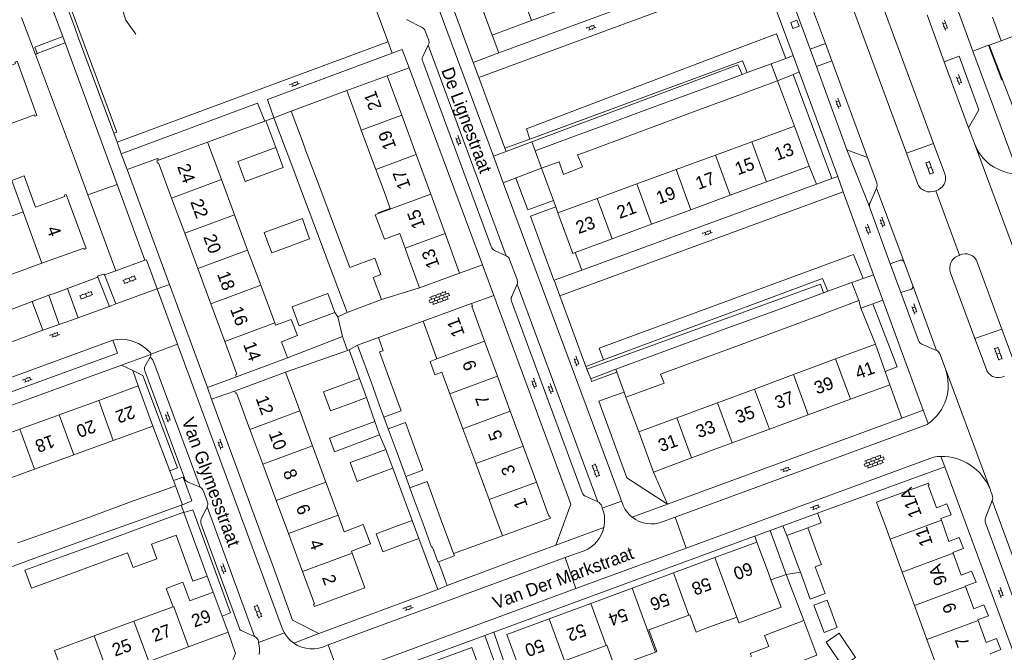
# Model space of a CAD drawing. Extents: x 99476 to 102828, y 406437 to 407931.
# Tile 79 of 162: x 100638 to 100792, y 406767 to 406866. Entities that reach past the tile are written whole.
import ezdxf

# ---------------------------------------------------------------- set-up
doc = ezdxf.new("R2010")
doc.units = 0
doc.header["$MEASUREMENT"] = 0
for name, color, linetype, lineweight in [('BG_bijgebouw', 253, 'Continuous', 0), ('BG_dakoverstek', 253, 'Continuous', 13), ('BG_dakoverstek bijgebouw', 253, 'Continuous', 0), ('BG_heg haag', 253, 'Continuous', 0), ('BG_hek', 253, 'Continuous', 0), ('BG_hoofdgebouw', 253, 'Continuous', 13), ('BG_huisnummer', 253, 'Continuous', 0), ('BG_kant verharding', 253, 'Continuous', 0), ('BG_muur', 253, 'Continuous', 0), ('BG_open verharding', 253, 'Continuous', 0), ('BG_raster', 253, 'Continuous', 0), ('BG_schutting', 253, 'Continuous', 0), ('BG_straatnaam', 253, 'Continuous', 0), ('BG_tussenmuur', 253, 'Continuous', 0), ('BG_vlakafsluiter', 253, 'Continuous', 0)]:
    doc.layers.add(name, color=color, linetype=linetype, lineweight=lineweight)
doc.styles.add('Style-WORKING', font='WORKING.shx')

# ---------------------------------------------------------------- blocks, each defined once
blk = doc.blocks.new('S02OV6')
at = {"layer": 'BG_open verharding', "linetype": 'Continuous', "lineweight": 0}
for p, q in [((0, 0.20784), (1.371449, 0.20784)), ((0.085505, 0.20784), (0.085505, 0.268177)), ((0.485, -0.192), (0.486, 0.207)), ((0.885505, 0.20784), (0.885505, 0.31106)), ((1.285, -0.193), (1.285, 0.207)), ((0.268333, -0.19216), (1.549656, -0.19216)), ((0.885505, -0.32925), (0.885505, -0.19216))]:
    blk.add_line(p, q, dxfattribs=at)
blk = doc.blocks.new('S02OV2')
at = {"layer": 'BG_open verharding', "linetype": 'Continuous', "lineweight": 0}
for p, q in [((0.052866, 0.482148), (0.183301, 0.482148)), ((0.183301, -1.01785), (0.183301, 0.982147)), ((0.183301, 0.895191), (0.705039, 0.895191)), ((0.705039, -1.01785), (0.705039, 0.982147)), ((0.705039, 0.43867), (0.835473, 0.43867)), ((0.052866, -0.517416), (0.183301, -0.517416)), ((0.183301, -0.017851), (0.705039, -0.017851)), ((0.183301, -0.930894), (0.705039, -0.930894)), ((0.705039, -0.473938), (0.835473, -0.473938))]:
    blk.add_line(p, q, dxfattribs=at)
blk = doc.blocks.new('S02OV4')
at = {"layer": 'BG_open verharding', "linetype": 'Continuous', "lineweight": 0}
for p, q in [((0, -0.200092), (0, 0.200092)), ((0, 0.2), (3.201, 0.2)), ((0.214, 0.6), (2.9, 0.6)), ((0.4, 0.199), (0.4, 0.6)), ((0.8, 0.6), (0.8, 0.7)), ((0.8, -0.2), (0.8, 0.2)), ((1.2, 0.2), (1.2, 0.6)), ((1.6, 0.6), (1.6, 0.7)), ((1.6, -0.2), (1.6, 0.2)), ((2, 0.199), (2, 0.6)), ((2.4, 0.6), (2.4, 0.7)), ((2.4, -0.2), (2.4, 0.2)), ((2.8, 0.2), (2.8, 0.6)), ((3.2, -0.199908), (3.2, 0.200092)), ((0, -0.2), (3.2, -0.199)), ((0.31, -0.6), (2.9, -0.6)), ((0.4, -0.6), (0.399, -0.2)), ((0.8, -0.7), (0.8, -0.6)), ((1.2, -0.6), (1.2, -0.2)), ((1.6, -0.7), (1.6, -0.6)), ((2, -0.6), (1.999, -0.2)), ((2.4, -0.7), (2.4, -0.6)), ((2.8, -0.6), (2.8, -0.2))]:
    blk.add_line(p, q, dxfattribs=at)

msp = doc.modelspace()

# ---------------------------------------------------------------- linework, layer by layer
at = {"layer": 'BG_bijgebouw', "linetype": 'Continuous', "lineweight": 0}
for p, q in [((100791.421, 406862.717), (100790.074, 406866.392)), ((100751.786, 406857.748), (100755.51, 406859.12)), ((100755.51, 406859.12), (100756.51, 406856.45)), ((100748.88, 406856.677), (100751.007, 406857.461)), ((100751.007, 406857.461), (100751.786, 406857.748)), ((100743.225, 406854.593), (100748.88, 406856.677)), ((100756.51, 406856.45), (100749.871, 406853.992)), ((100737.074, 406852.327), (100743.225, 406854.593)), ((100749.871, 406853.992), (100744.218, 406851.899)), ((100680.52, 406851.69), (100677.841, 406850.68)), ((100682.28, 406847.01), (100680.52, 406851.69)), ((100730.923, 406850.06), (100737.074, 406852.327)), ((100744.218, 406851.899), (100738.07, 406849.623)), ((100677.841, 406850.68), (100679.601, 406846)), ((100724.771, 406847.793), (100730.923, 406850.06)), ((100738.07, 406849.623), (100731.922, 406847.347)), ((100682.28, 406847.01), (100682.841, 406845.518)), ((100718.63, 406845.53), (100724.771, 406847.793)), ((100731.922, 406847.347), (100725.774, 406845.071)), ((100678.136, 406846.043), (100675.176, 406844.949)), ((100679.601, 406846), (100680.161, 406844.51)), ((100682.841, 406845.518), (100685.154, 406839.371)), ((100719.64, 406842.8), (100718.63, 406845.53)), ((100680.161, 406844.51), (100682.473, 406838.363)), ((100722.377, 406843.813), (100719.64, 406842.8)), ((100725.774, 406845.071), (100725.285, 406844.89)), ((100685.154, 406839.371), (100687.472, 406833.21)), ((100682.473, 406838.363), (100684.791, 406832.201)), ((100679.31, 406833.84), (100676.323, 406832.745)), ((100687.472, 406833.21), (100689.705, 406827.275)), ((100684.791, 406832.201), (100687.098, 406826.067)), ((100677.489, 406829.575), (100680.48, 406830.683)), ((100687.098, 406826.067), (100689.285, 406820.251)), ((100694.658, 406822.272), (100693.348, 406825.754)), ((100764.368, 406823.586), (100763.678, 406823.332)), ((100768.13, 406824.97), (100764.368, 406823.586)), ((100769.2, 406822.12), (100768.13, 406824.97)), ((100689.285, 406820.251), (100694.658, 406822.272)), ((100762.005, 406822.717), (100755.386, 406820.282)), ((100763.678, 406823.332), (100762.005, 406822.717)), ((100764.52, 406820.35), (100769.2, 406822.12)), ((100684.708, 406819.286), (100687.378, 406820.275)), ((100755.386, 406820.282), (100749.331, 406818.055)), ((100756.46, 406817.373), (100763.072, 406819.815)), ((100763.072, 406819.815), (100764.52, 406820.35)), ((100749.331, 406818.055), (100743.527, 406815.92)), ((100690.917, 406815.15), (100694.155, 406816.343)), ((100743.527, 406815.92), (100737.168, 406813.581)), ((100750.408, 406815.138), (100756.46, 406817.373)), ((100693.063, 406809.288), (100690.917, 406815.15)), ((100744.603, 406812.994), (100750.408, 406815.138)), ((100737.168, 406813.581), (100731.24, 406811.4)), ((100738.251, 406810.648), (100744.603, 406812.994)), ((100731.24, 406811.4), (100731.401, 406810.959)), ((100688.414, 406808.944), (100691.194, 406809.974)), ((100691.194, 406809.974), (100692.295, 406807.003)), ((100695.751, 406810.272), (100697.048, 406806.751)), ((100731.401, 406810.959), (100732.541, 406807.841)), ((100694.355, 406805.759), (100693.063, 406809.288)), ((100732.83, 406807.05), (100737.53, 406808.77)), ((100692.295, 406807.003), (100689.515, 406805.973)), ((100732.541, 406807.841), (100732.83, 406807.05)), ((100693.588, 406803.223), (100694.352, 406801.156)), ((100697.067, 406798.355), (100695.693, 406802.107)), ((100692.496, 406797.843), (100695.303, 406798.883)), ((100695.303, 406798.883), (100696.392, 406795.944)), ((100698.42, 406794.66), (100697.067, 406798.355)), ((100696.392, 406795.944), (100693.585, 406794.904)), ((100662.478, 406793.197), (100660.493, 406792.467)), ((100663.535, 406790.254), (100662.478, 406793.197)), ((100703.821, 406788.258), (100702.446, 406792.013)), ((100655.999, 406790.882), (100649.998, 406788.68)), ((100657.223, 406787.961), (100663.359, 406790.19)), ((100663.359, 406790.19), (100663.535, 406790.254)), ((100699.751, 406791.026), (100701.126, 406787.271)), ((100649.998, 406788.68), (100643.854, 406786.425)), ((100657.626, 406786.836), (100663.766, 406789.07)), ((100663.766, 406789.07), (100663.789, 406789.006)), ((100663.789, 406789.006), (100667.384, 406779.095)), ((100705.166, 406784.586), (100703.821, 406788.258)), ((100651.072, 406785.726), (100657.223, 406787.961)), ((100651.418, 406784.577), (100657.626, 406786.836)), ((100696.713, 406786.774), (100699.417, 406787.775)), ((100699.417, 406787.775), (100700.457, 406784.971)), ((100643.854, 406786.425), (100642.234, 406785.831)), ((100644.92, 406783.49), (100651.072, 406785.726)), ((100761.24, 406786.63), (100757.97, 406785.43)), ((100757.97, 406785.43), (100759.7, 406780.74)), ((100762.97, 406781.94), (100761.24, 406786.63)), ((100645.211, 406782.319), (100651.418, 406784.577)), ((100700.457, 406784.971), (100697.752, 406783.969)), ((100638.769, 406781.256), (100644.92, 406783.49)), ((100654.986, 406782.729), (100652.432, 406781.789)), ((100632.617, 406779.02), (100638.769, 406781.256)), ((100652.432, 406781.789), (100646.234, 406779.507)), ((100759.7, 406780.74), (100760.087, 406779.691))]:
    msp.add_line(p, q, dxfattribs=at)
at = {"layer": 'BG_bijgebouw', "linetype": 'Continuous', "lineweight": 0, "flags": 128}
for points in [[(100797.427, 406865.618), (100797.657, 406865.031), (100791.421, 406862.717)], [(100676.317, 406841.815), (100679.304, 406842.903), (100678.136, 406846.043)], [(100675.176, 406844.949), (100672.216, 406843.854), (100673.346, 406840.733), (100676.317, 406841.815)], [(100725.285, 406844.89), (100726.038, 406843.023), (100723.059, 406841.801), (100722.377, 406843.813)], [(100682.839, 406833.408), (100682.298, 406834.935), (100679.31, 406833.84)], [(100680.48, 406830.683), (100683.418, 406831.772), (100682.839, 406833.408)], [(100683.605, 406822.262), (100680.673, 406821.176), (100681.775, 406818.199), (100684.708, 406819.286)], [(100687.378, 406820.275), (100686.275, 406823.251), (100683.605, 406822.262)], [(100694.155, 406816.343), (100694.905, 406814.306), (100694.342, 406814.099), (100695.751, 406810.272)], [(100737.53, 406808.77), (100738.774, 406809.229), (100738.251, 406810.648)], [(100689.515, 406805.973), (100686.686, 406804.925), (100685.585, 406807.896), (100688.414, 406808.944)], [(100694.352, 406801.156), (100687.282, 406798.508), (100686.518, 406800.636), (100693.588, 406803.223)], [(100695.693, 406802.107), (100698.388, 406803.094), (100699.762, 406799.342)], [(100699.762, 406799.342), (100701.115, 406795.647), (100698.42, 406794.66)], [(100693.585, 406794.904), (100690.816, 406793.878), (100689.727, 406796.817), (100692.496, 406797.843)], [(100697.752, 406783.969), (100694.835, 406782.888), (100693.795, 406785.693), (100696.713, 406786.774)], [(100701.126, 406787.271), (100702.471, 406783.599), (100702.584, 406783.641)], [(100665.172, 406778.292), (100662.544, 406785.511), (100658.703, 406784.097)], [(100646.234, 406779.507), (100639.975, 406777.203), (100638.927, 406780.032), (100645.211, 406782.319)], [(100760.087, 406779.691), (100761.627, 406775.516), (100763.924, 406776.364), (100762.383, 406780.538)], [(100762.383, 406780.538), (100763.354, 406780.896), (100762.97, 406781.94)], [(100765.83, 406771.052), (100763.775, 406770.294), (100762.194, 406774.581), (100764.248, 406775.339), (100765.83, 406771.052)], [(100752.311, 406766.534), (100752.431, 406766.578), (100752.239, 406766.991), (100755.136, 406768.089), (100754.463, 406769.84), (100760.629, 406772.14)], [(100760.629, 406772.14), (100762.652, 406766.754), (100753.494, 406763.214)], [(100768.707, 406766.41), (100766.674, 406765.03), (100764.118, 406768.795), (100766.151, 406770.175), (100768.707, 406766.41)]]:
    msp.add_lwpolyline(points, dxfattribs=at)
at = {"layer": 'BG_dakoverstek', "linetype": 'Continuous', "lineweight": 13}
for p, q in [((100693.65, 406835.516), (100695.086, 406831.733)), ((100673.726, 406830.025), (100673.155, 406831.584)), ((100673.726, 406830.025), (100674.335, 406828.407)), ((100677.806, 406819.061), (100677.964, 406818.648)), ((100687.799, 406788.736), (100686.036, 406793.494)), ((100750.138, 406772.705), (100745.643, 406771.049))]:
    msp.add_line(p, q, dxfattribs=at)
at = {"layer": 'BG_dakoverstek', "linetype": 'Continuous', "lineweight": 13, "flags": 128}
for points in [[(100638.685, 406836.003), (100636.898, 406840.904), (100638.804, 406841.599), (100640.6, 406836.701)], [(100695.035, 406839.162), (100696.013, 406836.513), (100694.113, 406835.82)], [(100677.964, 406818.648), (100678.105, 406818.28), (100680.527, 406819.195)], [(100703.301, 406813.036), (100702.219, 406812.635), (100702.994, 406810.542), (100704.076, 406810.943)], [(100662.072, 406774.275), (100660.999, 406777.186), (100663.625, 406778.155), (100664.7, 406775.24)], [(100742.784, 406773.061), (100743.778, 406770.362), (100745.643, 406771.049)], [(100737.438, 406767.225), (100737.648, 406767.302), (100736.394, 406770.708)], [(100729.861, 406768.303), (100731.115, 406764.897), (100737.438, 406767.225)]]:
    msp.add_lwpolyline(points, dxfattribs=at)
at = {"layer": 'BG_dakoverstek bijgebouw', "linetype": 'Continuous', "lineweight": 0}
for p, q in [((100676.323, 406832.745), (100676.889, 406831.199)), ((100676.889, 406831.199), (100677.489, 406829.575)), ((100694.355, 406805.759), (100695.028, 406803.921)), ((100699.071, 406792.883), (100699.751, 406791.026)), ((100656.143, 406790.933), (100660.493, 406792.467)), ((100655.999, 406790.882), (100656.143, 406790.933)), ((100637.851, 406784.311), (100642.234, 406785.831)), ((100705.166, 406784.586), (100705.912, 406782.654)), ((100667.384, 406779.095), (100665.172, 406778.292))]:
    msp.add_line(p, q, dxfattribs=at)
at = {"layer": 'BG_dakoverstek bijgebouw', "linetype": 'Continuous', "lineweight": 0, "flags": 128}
for points in [[(100689.705, 406827.275), (100693.601, 406828.741), (100694.554, 406826.208), (100693.348, 406825.754)], [(100695.028, 406803.921), (100697.725, 406804.914), (100697.048, 406806.751)], [(100699.071, 406792.883), (100701.766, 406793.87), (100702.446, 406792.013)], [(100658.703, 406784.097), (100659.55, 406781.796), (100655.833, 406780.428), (100654.986, 406782.729)], [(100703.544, 406781.348), (100703.435, 406781.308), (100702.584, 406783.641)], [(100705.912, 406782.654), (100706.056, 406782.28), (100703.544, 406781.348)]]:
    msp.add_lwpolyline(points, dxfattribs=at)
at = {"layer": 'BG_heg haag', "linetype": 'Continuous', "lineweight": 0}
for p, q in [((100639.931, 406883.103), (100646.727, 406864.781)), ((100647.322, 406863.104), (100652.81, 406848.273)), ((100680.52, 406851.69), (100689.205, 406854.929)), ((100642.674, 406822.951), (100643.805, 406823.327)), ((100634.261, 406819.795), (100640.094, 406822.008)), ((100730.882, 406807.237), (100728.588, 406806.401)), ((100723.874, 406789.361), (100721.88, 406783.93)), ((100676.401, 406784.107), (100677.693, 406780.593)), ((100721.88, 406783.93), (100714.208, 406781.093)), ((100713.367, 406780.782), (100704.909, 406777.654))]:
    msp.add_line(p, q, dxfattribs=at)
at = {"layer": 'BG_heg haag', "linetype": 'Continuous', "lineweight": 0, "flags": 128}
msp.add_lwpolyline([(100738.446, 406790.897), (100732.99, 406794.46), (100728.588, 406806.401)], dxfattribs=at)
at = {"layer": 'BG_hek', "linetype": 'Continuous', "lineweight": 0}
for p, q in [((100640.578, 406860.578), (100638.424, 406866.315)), ((100646.676, 406844.339), (100640.578, 406860.578)), ((100656.61, 406808.79), (100655.771, 406811.201))]:
    msp.add_line(p, q, dxfattribs=at)
at = {"layer": 'BG_hek', "linetype": 'Continuous', "lineweight": 0, "flags": 128}
msp.add_lwpolyline([(100656.243, 406863.716), (100654.713, 406865.936), (100651.416, 406876.073), (100651.27, 406878.665)], dxfattribs=at)
at = {"layer": 'BG_hoofdgebouw', "linetype": 'Continuous', "lineweight": 13}
for p, q in [((100711.92, 406863.59), (100709.6, 406869.86)), ((100724.216, 406868.13), (100718.068, 406865.86)), ((100718.068, 406865.86), (100711.92, 406863.59)), ((100695.545, 406857.253), (100689.205, 406854.929)), ((100697.805, 406851.085), (100695.545, 406857.253)), ((100689.205, 406854.929), (100690.925, 406850.234)), ((100691.471, 406848.764), (100690.925, 406850.234)), ((100700.065, 406844.918), (100697.805, 406851.085)), ((100693.756, 406842.606), (100691.471, 406848.764)), ((100752.477, 406846.93), (100759.16, 406849.38)), ((100759.16, 406849.38), (100761.43, 406843.12)), ((100659.785, 406844.037), (100667.474, 406846.891)), ((100667.474, 406846.891), (100669.223, 406842.181)), ((100746.814, 406844.854), (100752.477, 406846.93)), ((100702.325, 406838.75), (100700.065, 406844.918)), ((100740.659, 406842.597), (100746.814, 406844.854)), ((100669.65, 406841.031), (100669.223, 406842.181)), ((100695.035, 406839.162), (100693.756, 406842.606)), ((100734.504, 406840.341), (100740.659, 406842.597)), ((100761.43, 406843.12), (100754.788, 406840.668)), ((100671.691, 406835.53), (100669.65, 406841.031)), ((100754.788, 406840.668), (100749.13, 406838.58)), ((100728.349, 406838.084), (100734.504, 406840.341)), ((100663.899, 406832.636), (100661.857, 406838.137)), ((100704.584, 406832.583), (100702.325, 406838.75)), ((100722.2, 406835.83), (100728.349, 406838.084)), ((100749.13, 406838.58), (100742.98, 406836.31)), ((100742.98, 406836.31), (100736.83, 406834.04)), ((100673.155, 406831.584), (100671.691, 406835.53)), ((100694.113, 406835.82), (100694.138, 406835.751)), ((100736.83, 406834.04), (100730.68, 406831.77)), ((100665.941, 406827.135), (100663.899, 406832.636)), ((100695.086, 406831.733), (100697.482, 406832.581)), ((100697.482, 406832.581), (100698.332, 406830.292)), ((100706.844, 406826.416), (100704.584, 406832.583)), ((100730.68, 406831.77), (100724.906, 406829.639)), ((100698.332, 406830.292), (100698.877, 406828.822)), ((100675.776, 406824.527), (100674.335, 406828.407)), ((100698.877, 406828.822), (100700.597, 406824.127)), ((100667.983, 406821.634), (100665.941, 406827.135)), ((100700.597, 406824.127), (100706.844, 406826.416)), ((100677.806, 406819.061), (100675.776, 406824.527)), ((100670.165, 406815.759), (100667.983, 406821.634)), ((100708.689, 406821.674), (100701.143, 406818.9)), ((100701.143, 406818.9), (100702.888, 406814.152)), ((100679.034, 406815.701), (100679.965, 406813.193)), ((100712.754, 406810.309), (100710.745, 406815.772)), ((100771.8, 406815.31), (100765.577, 406813.005)), ((100773.315, 406811.068), (100771.8, 406815.31)), ((100679.965, 406813.193), (100671.973, 406810.226)), ((100703.301, 406813.036), (100702.888, 406814.152)), ((100765.577, 406813.005), (100758.977, 406810.559)), ((100671.693, 406807.991), (100679.662, 406810.942)), ((100679.662, 406810.942), (100681.406, 406806.233)), ((100705.322, 406807.577), (100704.076, 406810.943)), ((100714.762, 406804.845), (100712.754, 406810.309)), ((100758.977, 406810.559), (100752.927, 406808.318)), ((100774.06, 406808.98), (100773.315, 406811.068)), ((100656.61, 406808.79), (100650.461, 406806.547)), ((100658.901, 406802.52), (100656.61, 406808.79)), ((100752.927, 406808.318), (100747.115, 406806.165)), ((100767.903, 406806.706), (100774.06, 406808.98)), ((100707.343, 406802.118), (100705.322, 406807.577)), ((100761.3, 406804.268), (100767.903, 406806.706)), ((100650.461, 406806.547), (100644.313, 406804.304)), ((100681.892, 406804.895), (100681.406, 406806.233)), ((100747.115, 406806.165), (100740.774, 406803.816)), ((100644.313, 406804.304), (100638.164, 406802.061)), ((100683.876, 406799.437), (100681.892, 406804.895)), ((100716.77, 406799.382), (100714.762, 406804.845)), ((100740.774, 406803.816), (100734.82, 406801.61)), ((100755.248, 406802.034), (100761.3, 406804.268)), ((100638.164, 406802.061), (100632.016, 406799.818)), ((100654.201, 406800.8), (100658.901, 406802.52)), ((100709.363, 406796.659), (100707.343, 406802.118)), ((100749.433, 406799.886), (100755.248, 406802.034)), ((100654.201, 406800.8), (100652.75, 406800.271)), ((100676.103, 406796.557), (100674.086, 406802.003)), ((100734.82, 406801.61), (100737.12, 406795.34)), ((100652.75, 406800.271), (100646.602, 406798.028)), ((100685.928, 406793.792), (100683.876, 406799.437)), ((100718.838, 406793.756), (100716.77, 406799.382)), ((100743.09, 406797.544), (100749.433, 406799.886)), ((100646.602, 406798.028), (100640.453, 406795.785)), ((100737.12, 406795.34), (100743.09, 406797.544)), ((100678.189, 406790.925), (100676.103, 406796.557)), ((100711.44, 406791.047), (100709.363, 406796.659)), ((100640.453, 406795.785), (100634.305, 406793.542)), ((100686.036, 406793.494), (100685.928, 406793.792)), ((100680.11, 406785.736), (100678.189, 406790.925)), ((100711.818, 406790.027), (100711.44, 406791.047)), ((100711.818, 406790.027), (100713.533, 406785.362)), ((100687.849, 406788.602), (100687.799, 406788.736)), ((100688.81, 406786.007), (100687.849, 406788.602)), ((100682.305, 406779.812), (100680.11, 406785.736)), ((100774.11, 406784.865), (100773.72, 406785.93)), ((100753.3, 406784.4), (100746.731, 406781.98)), ((100755.03, 406779.7), (100753.3, 406784.4)), ((100776, 406779.709), (100774.11, 406784.865)), ((100689.931, 406782.993), (100690.047, 406782.68)), ((100746.731, 406781.98), (100740.261, 406779.597)), ((100740.261, 406779.597), (100733.79, 406777.213)), ((100755.03, 406779.7), (100755.46, 406778.533)), ((100777.904, 406774.512), (100776, 406779.709)), ((100755.46, 406778.533), (100755.828, 406777.532)), ((100668.361, 406776.59), (100664.7, 406775.24)), ((100669.744, 406772.853), (100668.361, 406776.59)), ((100733.79, 406777.213), (100727.321, 406774.83)), ((100727.321, 406774.83), (100720.85, 406772.446)), ((100779.847, 406769.211), (100777.904, 406774.512)), ((100655.979, 406772.042), (100662.072, 406774.275)), ((100670.681, 406770.32), (100669.744, 406772.853)), ((100736.394, 406770.708), (100742.675, 406773.021)), ((100742.675, 406773.021), (100742.784, 406773.061)), ((100649.777, 406769.77), (100655.979, 406772.042)), ((100664.478, 406768.047), (100670.681, 406770.32)), ((100729.724, 406768.253), (100723.248, 406765.868)), ((100729.861, 406768.303), (100729.724, 406768.253)), ((100781.768, 406763.969), (100779.847, 406769.211)), ((100658.276, 406765.775), (100664.478, 406768.047))]:
    msp.add_line(p, q, dxfattribs=at)
at = {"layer": 'BG_hoofdgebouw', "linetype": 'Continuous', "lineweight": 13, "flags": 128}
for points in [[(100630.954, 406856.774), (100637.431, 406859.09), (100637.39, 406859.38), (100637.711, 406859.5), (100640.82, 406851.05), (100640.511, 406850.94), (100640.44, 406851.14), (100633.92, 406848.735)], [(100661.857, 406838.137), (100659.814, 406843.639), (100659.671, 406843.587), (100659.538, 406843.945), (100659.785, 406844.037)], [(100640.6, 406836.701), (100645.151, 406838.36), (100645.06, 406838.575), (100645.381, 406838.69), (100648.5, 406830.24), (100648.22, 406830.13), (100648.14, 406830.33), (100641.6, 406827.96)], [(100638.685, 406836.003), (100632.091, 406833.6), (100632.011, 406833.81), (100631.71, 406833.7), (100634.821, 406825.24), (100635.14, 406825.34), (100635.061, 406825.59), (100641.6, 406827.96)], [(100694.138, 406835.751), (100694.149, 406835.721), (100693.65, 406835.516)], [(100724.906, 406829.639), (100724.53, 406829.5), (100722.2, 406835.83)], [(100710.745, 406815.772), (100708.737, 406821.236), (100708.837, 406821.273), (100708.689, 406821.674)], [(100679.034, 406815.701), (100681.503, 406816.671), (100680.527, 406819.195)], [(100671.973, 406810.226), (100671.852, 406810.552), (100672.068, 406810.632), (100670.165, 406815.759)], [(100674.086, 406802.003), (100671.973, 406807.707), (100671.819, 406807.651), (100671.693, 406807.991)], [(100713.533, 406785.362), (100721.044, 406788.123), (100720.906, 406788.499), (100720.787, 406788.455), (100718.838, 406793.756)], [(100782.112, 406787.817), (100782.01, 406788.11), (100783.64, 406788.67), (100782.95, 406790.36), (100781.34, 406789.75), (100780.02, 406793.3), (100780.18, 406793.37), (100780.1, 406793.62), (100771.99, 406790.63), (100773.72, 406785.93)], [(100689.931, 406782.993), (100692.905, 406784.134), (100691.777, 406787.132), (100688.81, 406786.007)], [(100783.94, 406782.661), (100783.9, 406782.77), (100785.58, 406783.43), (100784.88, 406785.13), (100783.27, 406784.51), (100782.112, 406787.817)], [(100690.047, 406782.68), (100692.05, 406777.274), (100684.16, 406774.352), (100684.032, 406774.697), (100684.179, 406774.751), (100682.305, 406779.812)], [(100785.867, 406777.45), (100785.841, 406777.52), (100787.52, 406778.16), (100786.81, 406779.88), (100785.21, 406779.25), (100783.94, 406782.661)], [(100755.828, 406777.532), (100757.072, 406774.244), (100750.48, 406771.787), (100750.138, 406772.705)], [(100787.84, 406772.161), (100787.8, 406772.27), (100789.44, 406772.9), (100788.76, 406774.61), (100787.16, 406773.97), (100785.867, 406777.45)], [(100720.85, 406772.446), (100714.21, 406770), (100715.94, 406765.31)], [(100789.763, 406766.919), (100789.741, 406766.98), (100791.39, 406767.65), (100790.7, 406769.37), (100789.11, 406768.72), (100787.84, 406772.161)], [(100644.151, 406765.93), (100643.575, 406767.497), (100649.777, 406769.77)], [(100710.48, 406763.26), (100708.75, 406767.96), (100702.103, 406765.519)]]:
    msp.add_lwpolyline(points, dxfattribs=at)
at = {"layer": 'BG_kant verharding', "linetype": 'Continuous', "lineweight": 0}
for p, q in [((100679.114, 406907.364), (100695.628, 406862.638)), ((100644.858, 406863.359), (100636.05, 406887.251)), ((100702.059, 406878.156), (100708.98, 406859.33)), ((100712.971, 406860.803), (100749.883, 406874.427)), ((100763.98, 406862.292), (100759.447, 406874.586)), ((100709.855, 406856.964), (100754.141, 406873.317)), ((100754.141, 406873.317), (100758.929, 406860.385)), ((100701.782, 406872.541), (100712.126, 406844.687)), ((100771.802, 406871.274), (100780.88, 406846.64)), ((100758.13, 406870.93), (100761.618, 406861.384)), ((100776.629, 406845.154), (100767.548, 406869.768)), ((100784.342, 406868.386), (100787.04, 406861.091)), ((100779.872, 406866.733), (100782.562, 406859.433)), ((100700.974, 406864.779), (100698.533, 406866.019)), ((100646.727, 406864.781), (100647.322, 406863.104)), ((100701.982, 406862.894), (100701.468, 406864.225)), ((100640.509, 406861.725), (100644.858, 406863.359)), ((100640.839, 406860.709), (100645.219, 406862.392)), ((100645.219, 406862.392), (100653.346, 406840.25)), ((100763.98, 406862.292), (100761.618, 406861.384)), ((100764.992, 406859.547), (100763.98, 406862.292)), ((100789.575, 406862.032), (100789.473, 406861.994)), ((100791.421, 406862.717), (100789.575, 406862.032)), ((100697.896, 406861.335), (100696.327, 406860.753)), ((100697.896, 406861.335), (100698.964, 406858.467)), ((100701.109, 406860.225), (100701.954, 406862.006)), ((100714.115, 406829.138), (100701.954, 406862.006)), ((100708.98, 406859.33), (100712.971, 406860.803)), ((100787.04, 406861.091), (100789.473, 406861.994)), ((100787.04, 406861.091), (100793.32, 406844.11)), ((100711.791, 406830.56), (100701.094, 406859.47)), ((100755.51, 406859.12), (100757.783, 406859.961)), ((100757.783, 406859.961), (100758.929, 406860.385)), ((100758.929, 406860.385), (100759.871, 406857.841)), ((100762.601, 406858.694), (100764.992, 406859.547)), ((100770.552, 406844.466), (100764.992, 406859.547)), ((100782.562, 406859.433), (100786.359, 406849.129)), ((100698.964, 406858.467), (100710.42, 406827.696)), ((100756.51, 406856.45), (100758.947, 406857.459)), ((100758.947, 406857.459), (100759.871, 406857.841)), ((100765.91, 406841.53), (100759.871, 406857.841)), ((100762.601, 406858.694), (100767.36, 406845.67)), ((100713.922, 406845.915), (100709.855, 406856.964)), ((100653.328, 406846.866), (100652.81, 406848.273)), ((100786.359, 406849.129), (100787.26, 406846.683)), ((100718.115, 406846.923), (100714.102, 406845.425)), ((100776.629, 406845.154), (100780.88, 406846.64)), ((100780.88, 406846.64), (100782.62, 406841.92)), ((100787.26, 406846.683), (100794.386, 406827.454)), ((100714.102, 406845.425), (100713.922, 406845.915)), ((100767.36, 406845.67), (100770.552, 406844.466)), ((100778.351, 406840.489), (100776.629, 406845.154)), ((100653.989, 406845.071), (100654.9, 406842.596)), ((100712.126, 406844.687), (100713.672, 406840.524)), ((100654.9, 406842.596), (100661.502, 406824.658)), ((100715.686, 406841.29), (100719.64, 406842.8)), ((100713.672, 406840.524), (100731.907, 406791.42)), ((100762.575, 406840.309), (100764.971, 406841.186)), ((100764.971, 406841.186), (100765.91, 406841.53)), ((100653.346, 406840.25), (100657.679, 406828.443)), ((100722.485, 406822.881), (100766.78, 406839.11)), ((100725.936, 406826.9), (100762.575, 406840.309)), ((100766.78, 406839.11), (100766.787, 406839.09)), ((100766.787, 406839.09), (100771.525, 406826.14)), ((100770.954, 406837.413), (100771.993, 406839.68)), ((100776.293, 406828.142), (100771.993, 406839.68)), ((100781.251, 406839.29), (100781.231, 406839.281)), ((100770.908, 406836.634), (100770.902, 406836.65)), ((100774.125, 406827.858), (100770.908, 406836.634)), ((100714.115, 406829.138), (100712.316, 406829.961)), ((100653.159, 406826.786), (100657.679, 406828.443)), ((100715.811, 406825.433), (100714.635, 406828.544)), ((100775.642, 406828.429), (100774.125, 406827.858)), ((100784.91, 406829.19), (100784.956, 406829.214)), ((100651.39, 406826.138), (100653.159, 406826.786)), ((100710.42, 406827.696), (100706.844, 406826.416)), ((100710.42, 406827.696), (100712.189, 406822.91)), ((100721.62, 406825.32), (100725.936, 406826.9)), ((100776.293, 406828.142), (100777.602, 406824.594)), ((100787.709, 406828.141), (100791.572, 406817.684)), ((100645.589, 406824.003), (100650.353, 406825.769)), ((100650.353, 406825.769), (100652.126, 406821.225)), ((100653.149, 406821.629), (100651.39, 406826.138)), ((100721.587, 406825.308), (100721.62, 406825.32)), ((100769.891, 406825.577), (100768.13, 406824.97)), ((100771.525, 406826.14), (100769.891, 406825.577)), ((100771.525, 406826.14), (100772.974, 406822.181)), ((100787.33, 406816.2), (100783.53, 406826.46)), ((100647.237, 406819.451), (100645.589, 406824.003)), ((100653.149, 406821.629), (100659.608, 406823.961)), ((100659.608, 406823.961), (100662.788, 406815.316)), ((100661.502, 406824.658), (100667.437, 406808.533)), ((100714.994, 406822.774), (100715.823, 406824.685)), ((100728.423, 406790.688), (100715.823, 406824.685)), ((100775.754, 406823.372), (100777.417, 406823.921)), ((100781.355, 406814.358), (100777.647, 406824.472)), ((100640.094, 406822.008), (100642.674, 406822.951)), ((100642.674, 406822.951), (100644.295, 406818.375)), ((100708.689, 406821.674), (100712.189, 406822.91)), ((100726.543, 406811.851), (100722.485, 406822.881)), ((100771.411, 406821.623), (100772.974, 406822.181)), ((100772.974, 406822.181), (100779.257, 406805.008)), ((100778.528, 406815.88), (100775.754, 406823.372)), ((100641.755, 406817.499), (100640.094, 406822.008)), ((100652.126, 406821.225), (100653.149, 406821.629)), ((100725.997, 406792.137), (100714.948, 406822.011)), ((100769.531, 406820.951), (100771.411, 406821.623)), ((100644.295, 406818.375), (100647.237, 406819.451)), ((100636.716, 406815.642), (100641.755, 406817.499)), ((100641.755, 406817.499), (100644.295, 406818.375)), ((100791.572, 406817.684), (100787.33, 406816.2)), ((100791.572, 406817.684), (100793.29, 406813.03)), ((100630.35, 406807.802), (100652.652, 406815.943)), ((100689.309, 406814.347), (100688.547, 406816.507)), ((100789.14, 406811.36), (100787.33, 406816.2)), ((100657.806, 406814.663), (100658.55, 406813.986)), ((100781.355, 406814.358), (100779.07, 406815.338)), ((100658.526, 406813.288), (100657.711, 406811.921)), ((100658.605, 406813.777), (100658.612, 406813.706)), ((100782.743, 406811.449), (100781.858, 406813.798)), ((100654.042, 406812.041), (100655.771, 406811.201)), ((100726.706, 406811.407), (100726.543, 406811.851)), ((100789.703, 406792.678), (100782.743, 406811.449)), ((100663.842, 406794.37), (100657.677, 406811.16)), ((100667.437, 406808.533), (100671.973, 406810.226)), ((100671.693, 406807.991), (100668.092, 406806.72)), ((100668.092, 406806.72), (100676.401, 406784.107)), ((100775.937, 406803.778), (100739.33, 406790.32)), ((100740.523, 406788.307), (100779.878, 406802.781)), ((100779.878, 406802.781), (100780.058, 406802.906)), ((100742.26, 406783.484), (100780.859, 406797.691)), ((100762.747, 406788.907), (100782.627, 406796.171)), ((100782.627, 406796.171), (100799.348, 406751.005)), ((100666.29, 406792.973), (100664.36, 406793.796)), ((100667.469, 406790.671), (100666.848, 406792.385)), ((100728.423, 406790.688), (100726.532, 406791.559)), ((100731.907, 406791.42), (100732.142, 406790.796)), ((100790.042, 406791.766), (100789.887, 406792.182)), ((100666.467, 406787.981), (100667.426, 406789.909)), ((100674.818, 406769.655), (100667.426, 406789.909)), ((100729.136, 406789.707), (100729.036, 406789.999)), ((100732.142, 406790.796), (100732.285, 406790.418)), ((100739.33, 406790.32), (100738.446, 406790.897)), ((100790.033, 406790.914), (100789.021, 406788.198)), ((100790.033, 406790.914), (100800.209, 406763.165)), ((100729.219, 406789.467), (100729.136, 406789.707)), ((100738.627, 406787.61), (100740.523, 406788.307)), ((100757.345, 406786.962), (100762.747, 406788.907)), ((100672.401, 406771.064), (100666.472, 406787.231)), ((100757.97, 406785.43), (100757.345, 406786.962)), ((100788.994, 406787.418), (100797.302, 406764.763)), ((100712.203, 406770.348), (100752.932, 406785.335)), ((100752.932, 406785.335), (100752.98, 406785.353)), ((100752.98, 406785.353), (100753.3, 406784.4)), ((100757.868, 406779.354), (100755.362, 406786.232)), ((100703.441, 406777.004), (100700.457, 406784.971)), ((100723.341, 406781.98), (100726.28, 406783.06)), ((100677.693, 406780.593), (100680.763, 406772.237)), ((100686.304, 406768.366), (100723.341, 406781.98)), ((100703.544, 406781.348), (100704.909, 406777.654)), ((100714.208, 406781.093), (100713.367, 406780.782)), ((100704.909, 406777.654), (100704.914, 406777.642)), ((100684.838, 406770.12), (100703.441, 406777.004)), ((100688.065, 406763.553), (100725.025, 406777.144)), ((100680.763, 406772.237), (100684.838, 406770.12)), ((100674.818, 406769.655), (100672.935, 406770.521)), ((100679.423, 406770.358), (100679.495, 406770.227)), ((100714.92, 406758.52), (100710.776, 406769.823)), ((100715.19, 406761.566), (100712.203, 406770.348)), ((100675.448, 406768.746), (100675.414, 406768.862)), ((100686.137, 406768.305), (100686.304, 406768.366))]:
    msp.add_line(p, q, dxfattribs=at)
at = {"layer": 'BG_kant verharding', "linetype": 'Continuous', "lineweight": 0, "flags": 128}
for points in [[(100695.628, 406862.638), (100695.655, 406862.564), (100653.328, 406846.866)], [(100696.327, 406860.753), (100676.845, 406853.523), (100677.841, 406850.68)], [(100751.007, 406857.461), (100750.308, 406858.944), (100718.115, 406846.923)], [(100786.359, 406849.129), (100787.972, 406851.93), (100784.896, 406860.295), (100782.562, 406859.433)], [(100676.392, 406850.15), (100675.283, 406852.947), (100653.989, 406845.071)], [(100770.552, 406844.466), (100772.012, 406840.513), (100772.087, 406840.095), (100771.993, 406839.68)], [(100721.499, 406837.739), (100717.517, 406836.326), (100715.637, 406841.271), (100715.686, 406841.29)], [(100721.852, 406836.777), (100721.901, 406836.795), (100721.537, 406837.752), (100721.499, 406837.739)], [(100721.587, 406825.308), (100717.901, 406835.33), (100721.852, 406836.777)], [(100657.679, 406828.443), (100657.93, 406828.511), (100659.608, 406823.961)], [(100650.353, 406825.769), (100650.295, 406825.923), (100651.282, 406826.267), (100651.39, 406826.138)], [(100763.678, 406823.332), (100763.199, 406824.703), (100726.706, 406811.407)], [(100712.189, 406822.91), (100724.225, 406790.318), (100723.874, 406789.361)], [(100647.237, 406819.451), (100652.079, 406821.207), (100652.126, 406821.225)], [(100630.35, 406807.802), (100631.077, 406805.794), (100653.376, 406813.934), (100652.652, 406815.943)], [(100662.788, 406815.316), (100679.154, 406770.824), (100679.423, 406770.358)], [(100666.29, 406792.973), (100659.246, 406812.066), (100659.051, 406812.553), (100658.846, 406812.91), (100658.526, 406813.288)], [(100612.295, 406796.759), (100612.275, 406796.818), (100654.042, 406812.041)], [(100655.771, 406811.201), (100657.382, 406810.418), (100662.766, 406796.025), (100661.571, 406795.561)], [(100779.257, 406805.008), (100779.26, 406805), (100775.937, 406803.778)], [(100663.789, 406789.006), (100665.145, 406789.458), (100671.061, 406773.341), (100669.744, 406772.853)], [(100761.24, 406786.63), (100763.324, 406787.407), (100762.747, 406788.907)], [(100725.025, 406777.144), (100733.958, 406780.429), (100742.26, 406783.484)], [(100670.681, 406770.32), (100671.833, 406766.989), (100671.033, 406765.16)], [(100681.121, 406755.917), (100680.146, 406758.551), (100682.238, 406759.338), (100710.776, 406769.823)]]:
    msp.add_lwpolyline(points, dxfattribs=at)
at = {"layer": 'BG_kant verharding', "linetype": 'Continuous', "lineweight": 0}
for centre, radius, start, end in [((100700.607468, 406863.954916), 0.901921, 17.42486, 66.021709), ((100700.999975, 406862.480523), 1.065522, 333.554675, 22.833275), ((100794.317875, 406849.318045), 7.533728, 200.473024, 232.426802), ((100794.738736, 406850.564997), 8.78903, 235.210183, 266.329006), ((100713.779997, 406828.320122), 0.883828, 14.673169, 67.725991), ((100775.820495, 406827.952049), 0.509257, 21.900496, 110.517956), ((100714.681067, 406825.040776), 1.196072, 342.695251, 19.142959), ((100777.144301, 406824.358335), 0.51539, 301.94554, 12.740914), ((100777.079894, 406824.332121), 0.584102, 13.855695, 26.637545), ((100780.935429, 406813.475234), 0.977402, 19.282621, 64.57865), ((100658.472364, 406811.505724), 0.867254, 151.390325, 203.493349), ((100775.721559, 406808.962348), 7.448763, 305.603262, 19.501664), ((100665.801017, 406791.9502), 1.133677, 22.552557, 64.448349), ((100666.387667, 406790.349807), 1.128027, 336.997163, 16.543235), ((100727.976295, 406789.673377), 1.108605, 17.080988, 66.237686), ((100736.787501, 406792.031418), 4.782848, 199.714537, 231.467718), ((100724.397698, 406787.801278), 5.100939, 347.566348, 19.059633), ((100736.79364, 406792.032967), 4.787885, 231.421803, 292.514455), ((100789.864829, 406787.778323), 0.942431, 153.556628, 202.478324), ((100724.397748, 406787.800797), 5.100787, 291.654701, 347.5715), ((100683.825106, 406772.705959), 4.989494, 209.79087, 234.419678), ((100674.50235, 406768.797295), 0.913944, 4.059807, 69.795504), ((100671.111901, 406767.542489), 4.500021, 350.877126, 15.51233), ((100683.806693, 406772.690968), 4.966593, 234.491811, 297.982134)]:
    msp.add_arc(centre, radius, start, end, dxfattribs=at)
at = {"layer": 'BG_kant verharding', "linetype": 'Continuous', "lineweight": 0, "extrusion": (0, 0, -1)}
for centre, radius, start, end in [((-100701.587146, 406859.837851), 0.61523, 323.27972, 38.996634), ((-100780.35215, 406841.222841), 2.13146, 245.649157, 339.861527), ((-100780.742174, 406841.226165), 2.001908, 159.721295, 255.275574), ((-100771.833485, 406836.969789), 0.98485, 341.052083, 26.745507), ((-100712.997465, 406831.087849), 1.316884, 301.163586, 336.369826), ((-100785.487944, 406827.184061), 2.087537, 339.705265, 73.927429), ((-100785.85317, 406827.447682), 1.981109, 63.072502, 159.514857), ((-100715.78626, 406822.343349), 0.901741, 338.372908, 28.527275), ((-100653.940388, 406810.114325), 5.969372, 77.535587, 130.358962), ((-100779.375682, 406816.185682), 0.901114, 289.829768, 340.170232), ((-100657.746182, 406813.666288), 0.866728, 177.373883, 205.877914), ((-100657.76525, 406813.66775), 0.846827, 157.925322, 172.587553), ((-100790.987541, 406812.06069), 1.975949, 241.149067, 339.230488), ((-100782.10601, 406789.601622), 8.18493, 81.236609, 89.334901), ((-100782.103374, 406789.579515), 8.207005, 89.355095, 157.81852), ((-100664.798632, 406794.71257), 1.016119, 295.573801, 340.297546), ((-100726.938011, 406792.471406), 0.998664, 293.98857, 340.436397), ((-100781.793225, 406789.4616), 8.538722, 157.871564, 161.421978), ((-100788.920579, 406791.351798), 1.19547, 159.72808, 201.482349), ((-100667.621063, 406787.613677), 1.21111, 341.580479, 17.655589), ((-100673.082937, 406771.20056), 0.695476, 282.281405, 348.676162)]:
    msp.add_arc(centre, radius, start, end, dxfattribs=at)
at = {"layer": 'BG_muur', "linetype": 'Continuous', "lineweight": 0}
msp.add_line((100727.323, 406809.902), (100731.24, 406811.4), dxfattribs=at)
at = {"layer": 'BG_muur', "linetype": 'Continuous', "lineweight": 0, "flags": 128}
msp.add_lwpolyline([(100731.401, 406810.959), (100727.44, 406809.507), (100727.323, 406809.902)], dxfattribs=at)
at = {"layer": 'BG_raster', "linetype": 'Continuous', "lineweight": 0}
for p, q in [((100711.92, 406863.59), (100712.971, 406860.803)), ((100695.545, 406857.253), (100698.964, 406858.467)), ((100761.43, 406843.12), (100762.575, 406840.309)), ((100724.906, 406829.639), (100725.936, 406826.9)), ((100774.06, 406808.98), (100775.937, 406803.778))]:
    msp.add_line(p, q, dxfattribs=at)
at = {"layer": 'BG_raster', "linetype": 'Continuous', "lineweight": 0, "flags": 128}
msp.add_lwpolyline([(100654.9, 406842.596), (100659.676, 406844.313), (100659.785, 406844.037)], dxfattribs=at)
at = {"layer": 'BG_schutting', "linetype": 'Continuous', "lineweight": 0}
for p, q in [((100789.473, 406861.994), (100791.539, 406856.552)), ((100759.16, 406849.38), (100756.51, 406856.45)), ((100667.474, 406846.891), (100676.392, 406850.15)), ((100676.392, 406850.15), (100676.59, 406850.223)), ((100676.59, 406850.223), (100678.136, 406846.043)), ((100648.788, 406838.62), (100646.676, 406844.339)), ((100721.499, 406837.739), (100719.64, 406842.8)), ((100653.159, 406826.786), (100648.788, 406838.62)), ((100721.852, 406836.777), (100721.499, 406837.739)), ((100722.2, 406835.83), (100721.852, 406836.777)), ((100700.597, 406824.127), (100694.658, 406822.272)), ((100769.2, 406822.12), (100769.531, 406820.951)), ((100769.531, 406820.951), (100771.8, 406815.31)), ((100687.378, 406820.275), (100687.837, 406819.604)), ((100687.837, 406819.604), (100688.547, 406816.507)), ((100701.143, 406818.9), (100694.155, 406816.343)), ((100688.547, 406816.507), (100679.965, 406813.193)), ((100679.662, 406810.942), (100689.309, 406814.347)), ((100689.309, 406814.347), (100689.579, 406814.442)), ((100691.194, 406809.974), (100689.579, 406814.442)), ((100693.588, 406803.223), (100692.295, 406807.003)), ((100732.541, 406807.841), (100730.882, 406807.237)), ((100695.028, 406803.921), (100695.693, 406802.107)), ((100658.901, 406802.52), (100661.571, 406795.561)), ((100695.303, 406798.883), (100694.352, 406801.156)), ((100699.417, 406787.775), (100696.392, 406795.944)), ((100662.165, 406794.013), (100661.571, 406795.561)), ((100698.42, 406794.66), (100699.071, 406792.883)), ((100662.478, 406793.197), (100662.165, 406794.013)), ((100713.533, 406785.362), (100705.912, 406782.654)), ((100667.384, 406779.095), (100668.361, 406776.59)), ((100757.868, 406779.354), (100755.46, 406778.533)), ((100760.629, 406772.14), (100757.868, 406779.354))]:
    msp.add_line(p, q, dxfattribs=at)
at = {"layer": 'BG_tussenmuur', "linetype": 'Continuous', "lineweight": 0}
for p, q in [((100718.068, 406865.86), (100715.751, 406872.134)), ((100697.805, 406851.085), (100691.471, 406848.764)), ((100752.477, 406846.93), (100754.788, 406840.668)), ((100700.065, 406844.918), (100693.756, 406842.606)), ((100749.13, 406838.58), (100746.814, 406844.854)), ((100742.98, 406836.31), (100740.659, 406842.597)), ((100661.857, 406838.137), (100669.65, 406841.031)), ((100736.83, 406834.04), (100734.504, 406840.341)), ((100702.325, 406838.75), (100694.138, 406835.751)), ((100730.68, 406831.77), (100728.349, 406838.084)), ((100641.6, 406827.96), (100638.685, 406836.003)), ((100663.899, 406832.636), (100671.691, 406835.53)), ((100704.584, 406832.583), (100698.332, 406830.292)), ((100665.941, 406827.135), (100673.726, 406830.025)), ((100667.983, 406821.634), (100675.776, 406824.527)), ((100670.165, 406815.759), (100677.964, 406818.648)), ((100710.745, 406815.772), (100703.301, 406813.036)), ((100767.903, 406806.706), (100765.577, 406813.005)), ((100712.754, 406810.309), (100705.322, 406807.577)), ((100758.977, 406810.559), (100761.3, 406804.268)), ((100752.927, 406808.318), (100755.248, 406802.034)), ((100650.461, 406806.547), (100652.75, 406800.271)), ((100749.433, 406799.886), (100747.115, 406806.165)), ((100644.313, 406804.304), (100646.602, 406798.028)), ((100674.086, 406802.003), (100681.892, 406804.895)), ((100714.762, 406804.845), (100707.343, 406802.118)), ((100740.774, 406803.816), (100743.09, 406797.544)), ((100638.164, 406802.061), (100640.453, 406795.785)), ((100676.103, 406796.557), (100683.876, 406799.437)), ((100716.77, 406799.382), (100709.363, 406796.659)), ((100678.189, 406790.925), (100685.928, 406793.792)), ((100711.44, 406791.047), (100718.838, 406793.756)), ((100680.11, 406785.736), (100687.849, 406788.602)), ((100774.11, 406784.865), (100782.112, 406787.817)), ((100682.305, 406779.812), (100690.047, 406782.68)), ((100776, 406779.709), (100783.94, 406782.661)), ((100746.731, 406781.98), (100750.138, 406772.705)), ((100740.261, 406779.597), (100742.675, 406773.021)), ((100777.904, 406774.512), (100785.867, 406777.45)), ((100727.321, 406774.83), (100729.724, 406768.253)), ((100658.276, 406765.775), (100655.979, 406772.042)), ((100720.85, 406772.446), (100723.248, 406765.868)), ((100779.847, 406769.211), (100787.84, 406772.161)), ((100652.073, 406763.502), (100649.777, 406769.77))]:
    msp.add_line(p, q, dxfattribs=at)
at = {"layer": 'BG_tussenmuur', "linetype": 'Continuous', "lineweight": 0, "flags": 128}
for points in [[(100733.79, 406777.213), (100736.199, 406770.637), (100737.438, 406767.225)], [(100664.478, 406768.047), (100662.182, 406774.315), (100662.072, 406774.275)]]:
    msp.add_lwpolyline(points, dxfattribs=at)
at = {"layer": 'BG_vlakafsluiter', "linetype": 'Continuous', "lineweight": 0}
for p, q in [((100644.858, 406863.359), (100645.219, 406862.392)), ((100695.628, 406862.638), (100696.327, 406860.753)), ((100789.575, 406862.032), (100796.287, 406844.494)), ((100640.839, 406860.709), (100640.509, 406861.725)), ((100640.839, 406860.709), (100640.578, 406860.578)), ((100761.618, 406861.384), (100762.601, 406858.694)), ((100708.98, 406859.33), (100709.855, 406856.964)), ((100764.971, 406841.186), (100758.947, 406857.459)), ((100676.59, 406850.223), (100677.841, 406850.68)), ((100653.328, 406846.866), (100653.989, 406845.071)), ((100717.834, 406847.352), (100713.922, 406845.915)), ((100718.63, 406845.53), (100718.115, 406846.923)), ((100714.102, 406845.425), (100712.126, 406844.687)), ((100767.36, 406845.67), (100770.902, 406836.65)), ((100715.686, 406841.29), (100713.672, 406840.524)), ((100765.91, 406841.53), (100766.78, 406839.11)), ((100648.788, 406838.62), (100653.346, 406840.25)), ((100781.231, 406839.281), (100784.956, 406829.214)), ((100774.125, 406827.858), (100775.754, 406823.372)), ((100721.62, 406825.32), (100722.485, 406822.881)), ((100643.805, 406823.327), (100645.589, 406824.003)), ((100659.608, 406823.961), (100661.502, 406824.658)), ((100689.285, 406820.251), (100687.837, 406819.604)), ((100658.605, 406813.777), (100662.788, 406815.316)), ((100690.917, 406815.15), (100689.579, 406814.442)), ((100658.612, 406813.706), (100654.042, 406812.041)), ((100729.321, 406812.882), (100726.543, 406811.851)), ((100726.706, 406811.407), (100727.323, 406809.902)), ((100667.437, 406808.533), (100668.092, 406806.72)), ((100734.82, 406801.61), (100732.83, 406807.05)), ((100779.257, 406805.008), (100780.058, 406802.906)), ((100782.627, 406796.171), (100782.011, 406797.786)), ((100739.33, 406790.32), (100737.12, 406795.34)), ((100663.766, 406789.07), (100663.359, 406790.19)), ((100732.142, 406790.796), (100729.136, 406789.707)), ((100733.808, 406788.29), (100739.33, 406790.32)), ((100742.26, 406783.484), (100740.523, 406788.307)), ((100729.379, 406786.703), (100721.88, 406783.93)), ((100755.362, 406786.232), (100757.345, 406786.962)), ((100752.98, 406785.353), (100755.362, 406786.232)), ((100725.025, 406777.144), (100723.341, 406781.98)), ((100757.868, 406779.354), (100760.087, 406779.691)), ((100704.914, 406777.642), (100703.441, 406777.004)), ((100675.448, 406768.746), (100679.495, 406770.227)), ((100680.922, 406768.648), (100684.838, 406770.12)), ((100710.776, 406769.823), (100712.203, 406770.348)), ((100688.065, 406763.553), (100686.304, 406768.366))]:
    msp.add_line(p, q, dxfattribs=at)
at = {"layer": 'BG_vlakafsluiter', "linetype": 'Continuous', "lineweight": 0, "flags": 128}
for points in [[(100652.81, 406848.273), (100653.279, 406848.446), (100640.392, 406883.274), (100639.931, 406883.103)], [(100758.588, 406865.576), (100759.531, 406865.908), (100759.863, 406864.966), (100758.92, 406864.633), (100758.588, 406865.576)], [(100757.783, 406859.961), (100756.331, 406863.768), (100746.266, 406859.995), (100717.315, 406848.972), (100717.834, 406847.352)], [(100717.834, 406847.352), (100751.054, 406859.558), (100751.786, 406857.748)], [(100769.891, 406825.577), (100768.397, 406829.313), (100728.635, 406814.716), (100729.321, 406812.882)], [(100729.321, 406812.882), (100763.556, 406825.577), (100764.368, 406823.586)], [(100773.315, 406811.068), (100775.206, 406811.756), (100771.411, 406821.623)], [(100663.535, 406790.254), (100664.997, 406790.848), (100663.634, 406794.54), (100662.165, 406794.013)]]:
    msp.add_lwpolyline(points, dxfattribs=at)

# ---------------------------------------------------------------- block references
at = {"layer": 'BG_open verharding', "linetype": 'Continuous', "lineweight": 0}
for name, p, rotation in [('S02OV6', (100726.661, 406864.473), 20.120166), ('S02OV6', (100782.38, 406865.866), 290.06635), ('S02OV6', (100784.561, 406857.342), 290.06635), ('S02OV6', (100680.334, 406855.647), 20.609693), ('S02OV6', (100765.721, 406853.674), 290.06635), ('S02OV6', (100706.364, 406847.843), 290.247502), ('S02OV2', (100780.698, 406842.999), 200.247502), ('S02OV6', (100772.611, 406835.09), 290.06635), ('S02OV6', (100744.801, 406832.43), 20.120166), ('S02OV6', (100770.355, 406833.977), 290.06635), ('S02OV2', (100655.136, 406825.815), 290.4286169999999), ('S02OV2', (100648.36, 406823.383), 290.556045), ('S02OV4', (100702.167, 406821.99), 20.173945), ('S02OV6', (100777.6, 406821.537), 290.06635), ('S02OV6', (100642.849, 406816.479), 20.173945), ('S02OV2', (100791.425, 406813.978), 200.247502), ('S02OV6', (100724.81, 406813.396), 290.247502), ('S02OV6', (100638.556, 406809.495), 20.173945), ('S02OV6', (100718.203, 406809.937), 290.247502), ('S02OV6', (100720.785, 406809.098), 290.247502), ('S02OV6', (100660.978, 406804.679), 290.247502), ('S02OV6', (100669.205, 406800.401), 290.247502), ('S02OV4', (100770.11, 406796.416), 20.173945), ('S02OV2', (100727.699, 406795.461), 20.30125), ('S02OV6', (100757.042, 406795.452), 20.247502), ('S02OV6', (100761.67, 406789.543), 20.247502), ('S02OV6', (100669.641, 406780.995), 290.247502), ('S02OV6', (100791.103, 406777.244), 290.06635), ('S02OV2', (100674.93, 406773.429), 20.663303), ('S02OV6', (100698.049, 406773.829), 20.247502)]:
    msp.add_blockref(name, p, dxfattribs=dict(at, rotation=rotation))

# ---------------------------------------------------------------- texts
at = {"layer": 'BG_huisnummer', "linetype": 'Continuous', "lineweight": 0, "style": 'Style-WORKING'}
for s, rotation, p in [('21', 110.120166, (100694.707, 406852.272)), ('19', 110.120166, (100696.967, 406846.104)), ('13', 20.247502, (100756.453, 406843.948)), ('24', 290.3749, (100662.694, 406843.063)), ('15', 20.247502, (100750.303, 406841.678)), ('17', 110.120166, (100699.227, 406839.937)), ('17', 20.247502, (100744.153, 406839.408)), ('19', 20.247502, (100738.003, 406837.138)), ('22', 290.3749, (100664.737, 406837.562)), ('21', 20.247502, (100731.853, 406834.868)), ('15', 110.120166, (100701.486, 406833.769)), ('23', 20.247502, (100725.433, 406832.498)), ('4', 289.939048, (100642.303, 406833.356)), ('20', 290.3749, (100666.779, 406832.061)), ('13', 110.120166, (100703.746, 406827.602)), ('18', 290.3749, (100668.921, 406826.29)), ('16', 290.3749, (100670.964, 406820.788)), ('11', 110.173945, (100707.676, 406816.875)), ('14', 290.3749, (100673.006, 406815.287)), ('9', 110.173945, (100709.595, 406811.656)), ('41', 20.247502, (100769.079, 406809.806)), ('39', 20.247502, (100762.678, 406807.442)), ('12', 290.30125, (100674.951, 406806.863)), ('7', 110.173945, (100711.603, 406806.192)), ('37', 20.247502, (100756.521, 406805.168)), ('22', 200.06635, (100655.7, 406805.796)), ('35', 20.247502, (100750.364, 406802.895)), ('20', 200.06635, (100649.552, 406803.554)), ('33', 20.247502, (100744.209, 406800.622)), ('18', 200.06635, (100643.132, 406801.212)), ('10', 290.30125, (100676.985, 406801.371)), ('5', 110.173945, (100713.611, 406800.729)), ('31', 20.247502, (100738.322, 406798.448)), ('3', 110.173945, (100715.619, 406795.266)), ('8', 290.30125, (100679.21, 406795.364)), ('11A', 110.428617, (100779.077, 406788.65)), ('1', 110.173945, (100717.528, 406790.072)), ('6', 290.30125, (100681.244, 406789.871)), ('11', 109.268415, (100780.798, 406784.136)), ('4', 290.30125, (100683.278, 406784.379)), ('60', 200.247502, (100752.193, 406781.328)), ('9A', 110.428617, (100783.069, 406778.09)), ('2', 290.30125, (100685.313, 406778.886)), ('58', 200.247502, (100745.697, 406778.935)), ('56', 200.247502, (100739.182, 406776.535)), ('9', 110.3749, (100784.558, 406773.775)), ('29', 20.120166, (100665.412, 406771.052)), ('54', 200.247502, (100732.667, 406774.135)), ('27', 20.120166, (100659.21, 406768.779)), ('52', 200.247502, (100726.152, 406771.735)), ('25', 20.120166, (100653.007, 406766.507)), ('50', 200.247502, (100719.637, 406769.335)), ('7', 110.247502, (100786.549, 406768.446))]:
    msp.add_text(s, height=2, rotation=rotation, dxfattribs=at).set_placement(p)
at = {"layer": 'BG_straatnaam', "linetype": 'Continuous', "lineweight": 0, "style": 'Style-WORKING'}
for s, rotation, p in [('De Lignestraat', 290.683533, (100703.94, 406858.104)), ('Van Glymesstraat', 290.30125, (100663.4, 406803.413)), ('Van Der Markstraat', 20.193716, (100712.466, 406773.891))]:
    msp.add_text(s, height=2, rotation=rotation, dxfattribs=at).set_placement(p)

doc.saveas('drawing.dxf')
